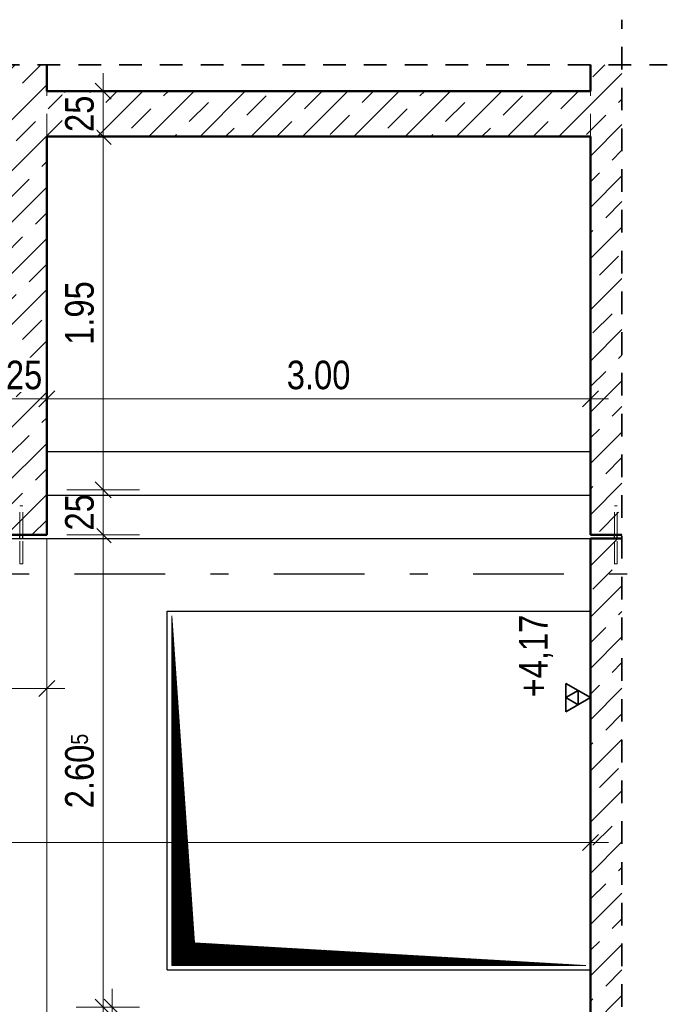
# Model space of a CAD drawing. Header units: millimetres. Extents: x -13 to 146, y -13 to 60.
# Tile 148 of 170: x 67.55 to 71.12, y 17.51 to 22.94. Entities that reach past the tile are written whole.
import ezdxf

# ---------------------------------------------------------------- set-up
doc = ezdxf.new("R2010")
doc.units = ezdxf.units.MM
doc.linetypes.add('DASHDOTX2', pattern=[2, 1, -0.5, 0, -0.5])
doc.linetypes.add('HIDDEN', pattern=[0.375, 0.25, -0.125])
for name, color, linetype, lineweight in [('Achsen', 7, 'Continuous', 20), ('Schraffuren', 7, 'Continuous', 20), ('Texte', 7, 'Continuous', 20)]:
    doc.layers.add(name, color=color, linetype=linetype, lineweight=lineweight)
doc.styles.add('Arial Narrow', font='ARIALN.TTF')
doc.linetypes.add('STRAKON_Linetype_13', pattern='A,30,[130,ltypeshp.shx,S=3.75,R=-30,X=0,Y=0],-3.75,[130,ltypeshp.shx,S=3.75,R=-30,X=0,Y=0]', length=33.75)
doc.dimstyles.new('Arch_Strakon_dimstyle', dxfattribs={"dimtxt": 11.25, "dimasz": 1, "dimexe": 1.25, "dimexo": 0.0625, "dimgap": 1, "dimtad": 0, "dimdec": 5, "dimzin": 12, "dimdsep": 46, "dimtxsty": 'Arial Narrow', "dimblk": 'Arrowhead_Tick', "dimsah": 1, "dimcen": 0, "dimse1": 1, "dimse2": 1, "dimclrd": 6, "dimclrt": 3, "dimazin": 0, "dimtfac": 1, "dimtdec": 4, "dimtmove": 0, "dimatfit": 3, "dimldrblk": 'NONE', "dimfxl": 1, "dimtvp": 1, "dimtolj": 1, "dimtzin": 0, "dimlwd": 13, "dimarcsym": 2})
pattern_1 = [(45, (0, 0), (-0.14142136, 0.14142136), [0.15, -0.1]), (45, (-0.07071, 0.07071), (-0.14142136, 0.14142136), [])]

# ---------------------------------------------------------------- blocks, each defined once
blk = doc.blocks.new('Arrowhead_Tick')
at = {"color": 0, "linetype": 'Continuous', "lineweight": -2}
for p, q in [((0, 20), (0, -10)), ((-1, 0), (0, 0)), ((10, 0), (0, 0))]:
    blk.add_line(p, q, dxfattribs=at)
at = {"color": 2, "linetype": 'Continuous', "lineweight": 35}
blk.add_line((4.42, 4.42), (-4.42, -4.42), dxfattribs=at)
blk = doc.blocks.new('*D304')
at = {"color": 6, "linetype": 'Continuous', "lineweight": 13}
blk.add_line((67.4571, 20.85), (67.6871, 20.85), dxfattribs=at)
at = {"layer": 'Defpoints', "color": 0}
for p in [(67.6971, 20.85), (67.4471, 20.3481), (67.6971, 20.0982)]:
    blk.add_point(p, dxfattribs=at)
at = {"color": 6, "lineweight": 13, "xscale": 0.01, "yscale": 0.01, "zscale": 0.01}
blk.add_blockref('Arrowhead_Tick', (67.6971, 20.85), dxfattribs=at)
at = {"color": 6, "lineweight": 13, "xscale": 0.01, "yscale": 0.01, "zscale": 0.01, "rotation": 180}
blk.add_blockref('Arrowhead_Tick', (67.4471, 20.85), dxfattribs=at)
at = {"color": 2, "lineweight": 35, "insert": (67.5721, 20.9804), "char_height": 0.1575, "attachment_point": 5, "style": 'Arial Narrow', "bg_fill": 3, "box_fill_scale": 1.1, "bg_fill_color": 256, "bg_fill_true_color": 13158600, "bg_fill_transparency": 0}
blk.add_mtext('\\A1;25', dxfattribs=at)
blk = doc.blocks.new('_None')
blk = doc.blocks.new('*D305')
at = {"color": 6, "linetype": 'Continuous', "lineweight": 13}
blk.add_line((67.7071, 20.85), (70.6871, 20.85), dxfattribs=at)
at = {"layer": 'Defpoints', "color": 0}
for p in [(70.6971, 22.2981), (70.6971, 20.85), (67.6971, 20.0982)]:
    blk.add_point(p, dxfattribs=at)
at = {"color": 6, "lineweight": 13, "xscale": 0.01, "yscale": 0.01, "zscale": 0.01}
blk.add_blockref('Arrowhead_Tick', (70.6971, 20.85), dxfattribs=at)
at = {"color": 6, "lineweight": 13, "xscale": 0.01, "yscale": 0.01, "zscale": 0.01, "rotation": 180}
blk.add_blockref('Arrowhead_Tick', (67.6971, 20.85), dxfattribs=at)
at = {"color": 2, "lineweight": 35, "insert": (69.1971, 20.9804), "char_height": 0.1575, "attachment_point": 5, "style": 'Arial Narrow', "bg_fill": 3, "box_fill_scale": 1.1, "bg_fill_color": 256, "bg_fill_true_color": 13158600, "bg_fill_transparency": 0}
blk.add_mtext('\\A1;3.00', dxfattribs=at)
blk = doc.blocks.new('*D309')
at = {"color": 6, "linetype": 'Continuous', "lineweight": 13}
blk.add_line((64.7471, 19.25), (67.6871, 19.25), dxfattribs=at)
at = {"layer": 'Defpoints', "color": 0}
for p in [(64.7371, 20.0781), (67.6971, 20.0981), (67.6971, 19.25)]:
    blk.add_point(p, dxfattribs=at)
at = {"color": 6, "lineweight": 13, "xscale": 0.01, "yscale": 0.01, "zscale": 0.01}
blk.add_blockref('Arrowhead_Tick', (67.6971, 19.25), dxfattribs=at)
at = {"color": 6, "lineweight": 13, "xscale": 0.01, "yscale": 0.01, "zscale": 0.01, "rotation": 180}
blk.add_blockref('Arrowhead_Tick', (64.7371, 19.25), dxfattribs=at)
at = {"color": 2, "lineweight": 35, "insert": (66.2171, 19.3804), "char_height": 0.1575, "attachment_point": 5, "style": 'Arial Narrow', "bg_fill": 3, "box_fill_scale": 1.1, "bg_fill_color": 256, "bg_fill_true_color": 13158600, "bg_fill_transparency": 0}
blk.add_mtext('\\A1;2.96', dxfattribs=at)
blk = doc.blocks.new('*D310')
at = {"color": 6, "linetype": 'Continuous', "lineweight": 13}
blk.add_line((64.7471, 18.4), (70.6871, 18.4), dxfattribs=at)
at = {"layer": 'Defpoints', "color": 0}
for p in [(64.7371, 20.0781), (70.6971, 18.4), (70.6971, 17.4915)]:
    blk.add_point(p, dxfattribs=at)
at = {"color": 6, "lineweight": 13, "xscale": 0.01, "yscale": 0.01, "zscale": 0.01}
blk.add_blockref('Arrowhead_Tick', (70.6971, 18.4), dxfattribs=at)
at = {"color": 6, "lineweight": 13, "xscale": 0.01, "yscale": 0.01, "zscale": 0.01, "rotation": 180}
blk.add_blockref('Arrowhead_Tick', (64.7371, 18.4), dxfattribs=at)
at = {"color": 2, "lineweight": 35, "insert": (67.1699, 18.4675), "char_height": 0.1575, "attachment_point": 5, "style": 'Arial Narrow', "bg_fill": 3, "box_fill_scale": 1.1, "bg_fill_color": 256, "bg_fill_true_color": 13158600, "bg_fill_transparency": 0}
blk.add_mtext('\\A1;5.96', dxfattribs=at)
blk = doc.blocks.new('*D311')
at = {"color": 6, "linetype": 'Continuous', "lineweight": 13}
for p, q in [((68.059, 17.4815), (68.059, 15.6567)), ((68.059, 13.4015), (68.059, 15.2163))]:
    blk.add_line(p, q, dxfattribs=at)
at = {"layer": 'Defpoints', "color": 0}
for p in [(68.059, 17.4915), (68.5621, 17.4915), (68.7871, 13.3915)]:
    blk.add_point(p, dxfattribs=at)
at = {"color": 6, "lineweight": 13, "xscale": 0.01, "yscale": 0.01, "zscale": 0.01}
for p, rotation in [((68.059, 17.4915), 90), ((68.059, 13.3915), 270)]:
    blk.add_blockref('Arrowhead_Tick', p, dxfattribs=dict(at, rotation=rotation))
at = {"color": 2, "lineweight": 35, "insert": (68.009, 15.4365), "char_height": 0.1575, "attachment_point": 5, "rotation": 90, "style": 'Arial Narrow', "bg_fill": 3, "box_fill_scale": 1.1, "bg_fill_color": 256, "bg_fill_true_color": 13158600, "bg_fill_transparency": 0}
blk.add_mtext('\\A1;4.10', dxfattribs=at)
blk = doc.blocks.new('*D312')
at = {"color": 6, "linetype": 'Continuous', "lineweight": 13}
blk.add_line((68.009, 17.5015), (68.009, 20.0881), dxfattribs=at)
at = {"layer": 'Defpoints', "color": 0}
for p in [(67.6971, 20.0981), (68.009, 20.0981), (68.5621, 17.4915)]:
    blk.add_point(p, dxfattribs=at)
at = {"color": 6, "lineweight": 13, "xscale": 0.01, "yscale": 0.01, "zscale": 0.01}
for p, rotation in [((68.009, 20.0981), 90), ((68.009, 17.4915), 270)]:
    blk.add_blockref('Arrowhead_Tick', p, dxfattribs=dict(at, rotation=rotation))
at = {"color": 2, "lineweight": 35, "insert": (67.8786, 18.7948), "char_height": 0.1575, "attachment_point": 5, "rotation": 90, "style": 'Arial Narrow', "bg_fill": 3, "box_fill_scale": 1.1, "bg_fill_color": 256, "bg_fill_true_color": 13158600, "bg_fill_transparency": 0}
blk.add_mtext('\\A1;2.60{\\A1;\\H.6x;\\S5;}', dxfattribs=at)
blk = doc.blocks.new('*D313')
at = {"color": 6, "linetype": 'Continuous', "lineweight": 13}
blk.add_line((68.009, 20.1081), (68.009, 20.3381), dxfattribs=at)
at = {"layer": 'Defpoints', "color": 0}
for p in [(67.4471, 20.3481), (68.009, 20.3481), (67.6971, 20.0981)]:
    blk.add_point(p, dxfattribs=at)
at = {"color": 6, "lineweight": 13, "xscale": 0.01, "yscale": 0.01, "zscale": 0.01}
for p, rotation in [((68.009, 20.3481), 90), ((68.009, 20.0981), 270)]:
    blk.add_blockref('Arrowhead_Tick', p, dxfattribs=dict(at, rotation=rotation))
at = {"color": 2, "lineweight": 35, "insert": (67.8786, 20.2231), "char_height": 0.1575, "attachment_point": 5, "rotation": 90, "style": 'Arial Narrow', "bg_fill": 3, "box_fill_scale": 1.1, "bg_fill_color": 256, "bg_fill_true_color": 13158600, "bg_fill_transparency": 0}
blk.add_mtext('\\A1;25', dxfattribs=at)
blk = doc.blocks.new('*D314')
at = {"color": 6, "linetype": 'Continuous', "lineweight": 13}
blk.add_line((68.009, 20.3581), (68.009, 22.2881), dxfattribs=at)
at = {"layer": 'Defpoints', "color": 0}
for p in [(67.6971, 22.2981), (68.009, 22.2981), (67.4471, 20.3481)]:
    blk.add_point(p, dxfattribs=at)
at = {"color": 6, "lineweight": 13, "xscale": 0.01, "yscale": 0.01, "zscale": 0.01}
for p, rotation in [((68.009, 22.2981), 90), ((68.009, 20.3481), 270)]:
    blk.add_blockref('Arrowhead_Tick', p, dxfattribs=dict(at, rotation=rotation))
at = {"color": 2, "lineweight": 35, "insert": (67.8786, 21.3231), "char_height": 0.1575, "attachment_point": 5, "rotation": 90, "style": 'Arial Narrow', "bg_fill": 3, "box_fill_scale": 1.1, "bg_fill_color": 256, "bg_fill_true_color": 13158600, "bg_fill_transparency": 0}
blk.add_mtext('\\A1;1.95', dxfattribs=at)
blk = doc.blocks.new('*D315')
at = {"color": 6, "linetype": 'Continuous', "lineweight": 13}
blk.add_line((68.009, 22.3081), (68.009, 22.5381), dxfattribs=at)
at = {"layer": 'Defpoints', "color": 0}
for p in [(67.6971, 22.5481), (68.009, 22.5481), (67.6971, 22.2981)]:
    blk.add_point(p, dxfattribs=at)
at = {"color": 6, "lineweight": 13, "xscale": 0.01, "yscale": 0.01, "zscale": 0.01}
for p, rotation in [((68.009, 22.5481), 90), ((68.009, 22.2981), 270)]:
    blk.add_blockref('Arrowhead_Tick', p, dxfattribs=dict(at, rotation=rotation))
at = {"color": 2, "lineweight": 35, "insert": (67.8786, 22.4231), "char_height": 0.1575, "attachment_point": 5, "rotation": 90, "style": 'Arial Narrow', "bg_fill": 3, "box_fill_scale": 1.1, "bg_fill_color": 256, "bg_fill_true_color": 13158600, "bg_fill_transparency": 0}
blk.add_mtext('\\A1;25', dxfattribs=at)

msp = doc.modelspace()

# ---------------------------------------------------------------- hatches: boundary and pattern name
at = {"layer": 'Schraffuren', "lineweight": 13}
h = msp.add_hatch(dxfattribs=at)
h.set_pattern_fill('bB', color=6, scale=0.01, angle=45, style=0, pattern_type=2)
h.set_pattern_definition(pattern_1)
h.paths.add_polyline_path([(67.4471, 20.098191), (67.6971, 20.098191), (67.697098, 22.692747), (67.4471, 22.692747)])
h = msp.add_hatch(dxfattribs=at)
h.set_pattern_fill('bB', color=6, scale=0.01, angle=45, style=0, pattern_type=2)
h.set_pattern_definition(pattern_1)
h.paths.add_polyline_path([(70.870819, 22.54809), (70.870819, 22.692747), (70.6971, 22.692747), (70.6971, 22.54809)])
h = msp.add_hatch(dxfattribs=at)
h.set_pattern_fill('bB', color=6, scale=0.01, angle=45, style=0, pattern_type=2)
h.set_pattern_definition(pattern_1)
h.paths.add_polyline_path([(67.6971, 22.29809), (70.6971, 22.29809), (70.6971, 22.54809), (67.6971, 22.54809)])
h = msp.add_hatch(dxfattribs=at)
h.set_pattern_fill('bB', color=6, scale=0.01, angle=45, style=0, pattern_type=2)
h.set_pattern_definition(pattern_1)
h.paths.add_polyline_path([(70.6971, 20.09809), (70.870819, 20.09809), (70.870819, 22.54809), (70.6971, 22.54809)])
h = msp.add_hatch(dxfattribs=at)
h.set_pattern_fill('bB', color=6, scale=0.01, angle=45, style=0, pattern_type=2)
h.set_pattern_definition(pattern_1)
h.paths.add_polyline_path([(70.870819, 17.291511), (70.870819, 20.07809), (70.6971, 20.07809), (70.6971, 17.291511)])
at = {"layer": 'Texte', "lineweight": 13}
h = msp.add_hatch(dxfattribs=at)
h.set_pattern_fill('Mau', color=6, scale=0.01, angle=45, style=0, pattern_type=2)
h.set_pattern_definition([(45, (0, 0), (-0.00367695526, 0.00367695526), [])])
h.paths.add_polyline_path([(70.672106, 17.721511), (68.512105, 17.846512), (68.387099, 19.651512), (68.387106, 17.721512)])

# ---------------------------------------------------------------- linework, layer by layer
at = {"color": 2, "linetype": 'HIDDEN', "lineweight": 35, "ltscale": 0.5}
for p, q in [((70.870819, 12.767435), (70.870819, 22.942747)), ((67.1971, 22.692747), (71.120819, 22.692747))]:
    msp.add_line(p, q, dxfattribs=at)
at = {"color": 4, "linetype": 'Continuous', "lineweight": 50}
msp.add_line((70.6971, 22.54809), (70.6971, 22.692747), dxfattribs=at)
at = {"color": 6, "linetype": 'HIDDEN', "lineweight": 13, "ltscale": 0.5}
for p, q in [((70.829106, 20.09809), (70.829106, 20.258093)), ((70.829106, 20.258093), (70.829715, 20.258093)), ((70.829715, 20.258093), (70.831449, 20.258093)), ((70.831449, 20.258093), (70.834044, 20.258093)), ((70.834044, 20.258093), (70.837106, 20.258093)), ((70.837106, 20.258093), (70.840167, 20.258093)), ((70.840167, 20.258093), (70.842762, 20.258093)), ((70.842762, 20.258093), (70.844497, 20.258093)), ((70.844497, 20.258093), (70.845106, 20.258093)), ((70.845106, 20.09809), (70.845106, 20.258093)), ((70.829106, 19.938093), (70.829106, 20.07809)), ((70.845106, 19.938093), (70.845106, 20.07809)), ((70.829106, 19.938093), (70.829715, 19.938093)), ((70.829715, 19.938093), (70.831449, 19.938093)), ((70.831449, 19.938093), (70.834044, 19.938093)), ((70.834044, 19.938093), (70.837106, 19.938093)), ((70.837106, 19.938093), (70.840167, 19.938093)), ((70.840167, 19.938093), (70.842762, 19.938093)), ((70.842762, 19.938093), (70.844497, 19.938093)), ((70.844497, 19.938093), (70.845106, 19.938093))]:
    msp.add_line(p, q, dxfattribs=at)
at = {"color": 6, "linetype": 'STRAKON_Linetype_13', "lineweight": 13, "ltscale": 0.01}
msp.add_line((67.697106, 13.386505), (67.697106, 20.07809), dxfattribs=at)
at = {"color": 3, "linetype": 'Continuous', "lineweight": 25}
msp.add_line((70.6971, 19.12125), (70.6971, 19.65045), dxfattribs=at)
at = {"color": 2, "linetype": 'Continuous', "lineweight": 35}
for p, q in [((70.6971, 19.2), (70.560705, 19.27875)), ((70.560705, 19.27875), (70.560705, 19.12125)), ((70.628902, 19.239375), (70.560705, 19.2)), ((70.560705, 19.12125), (70.6971, 19.2)), ((70.560705, 19.2), (70.628902, 19.160625)), ((70.628902, 19.160625), (70.628902, 19.239375))]:
    msp.add_line(p, q, dxfattribs=at)
at = {"color": 9, "linetype": 'Continuous', "lineweight": 0}
for centre in [(70.870819, 22.692747), (70.870819, 22.54809), (67.6971, 20.09809)]:
    msp.add_circle(centre, 0.00111, dxfattribs=at)
at = {"layer": 'Achsen', "color": 3, "linetype": 'Continuous', "lineweight": 25}
for p, q in [((70.829106, 20.07809), (70.829106, 20.09809)), ((70.845106, 20.07809), (70.845106, 20.09809))]:
    msp.add_line(p, q, dxfattribs=at)
at = {"layer": 'Achsen', "color": 3, "linetype": 'DASHDOTX2', "lineweight": 25, "ltscale": 0.5}
msp.add_line((63.449876, 19.88299), (70.936879, 19.88299), dxfattribs=at)
at = {"layer": 'Texte', "color": 6, "linetype": 'Continuous', "lineweight": 13}
for p, q in [((68.387106, 17.721512), (68.387099, 19.651512)), ((68.512105, 17.846512), (68.387099, 19.651512)), ((70.672106, 17.721511), (68.512105, 17.846512)), ((70.672106, 17.721511), (68.387106, 17.721512))]:
    msp.add_line(p, q, dxfattribs=at)

# ---------------------------------------------------------------- texts
at = {"color": 2, "lineweight": 35, "insert": (70.30335, 19.151175), "char_height": 0.1575, "attachment_point": 1, "rotation": 90, "line_spacing_factor": 0.9, "style": 'Arial Narrow'}
msp.add_mtext(' +4,17', dxfattribs=at)

# ---------------------------------------------------------------- next in the draw order: dimensions: what is measured, and where the dimension line sits
at = {"lineweight": 35}
dim = msp.add_linear_dim(base=(67.6971, 20.85), p1=(67.447106, 20.34809), p2=(67.6971, 20.098191), text='25', dimstyle='Arch_Strakon_dimstyle', override={"dimscale": 0.01, "dimtxt": 15.75, "dimasz": 1, "dimgap": 5, "dimtad": 1, "dimjust": 0, "dimtih": 0, "dimtoh": 0, "dimdec": 5, "dimdsep": 46, "dimtxsty": 'Arial Narrow', "dimclrd": 6, "dimclrt": 2, "dimtix": 1, "dimtofl": 255, "dimtmove": 0, "dimatfit": 2, "dimfxl": 0, "dimfxlon": 0, "dimtvp": 31.746032, "dimtfill": 1, "dimtfillclr": 7, "dimlwd": 13}, dxfattribs=at)
dim.commit()
dim.dimension.update_dxf_attribs({"geometry": '*D304', "text_midpoint": (67.572103, 20.85), "dimtype": 160})

# ---------------------------------------------------------------- next in the draw order: dimensions: what is measured, and where the dimension line sits
dim = msp.add_linear_dim(base=(70.6971, 20.85), p1=(67.6971, 20.098191), p2=(70.6971, 22.29809), text='3.00', dimstyle='Arch_Strakon_dimstyle', override={"dimscale": 0.01, "dimtxt": 15.75, "dimasz": 1, "dimgap": 5, "dimtad": 1, "dimjust": 0, "dimtih": 0, "dimtoh": 0, "dimdec": 5, "dimdsep": 46, "dimtxsty": 'Arial Narrow', "dimclrd": 6, "dimclrt": 2, "dimtix": 1, "dimtofl": 255, "dimtmove": 0, "dimatfit": 2, "dimfxl": 0, "dimfxlon": 0, "dimtvp": 31.746032, "dimtfill": 1, "dimtfillclr": 7, "dimlwd": 13}, dxfattribs=at)
dim.commit()
dim.dimension.update_dxf_attribs({"geometry": '*D305', "text_midpoint": (69.1971, 20.85), "dimtype": 160})

# ---------------------------------------------------------------- next in the draw order: linework, layer by layer
at = {"color": 6, "linetype": 'HIDDEN', "lineweight": 13, "ltscale": 0.5}
msp.add_line((70.6971, 22.29809), (70.6971, 22.54809), dxfattribs=at)

# ---------------------------------------------------------------- next in the draw order: dimensions: what is measured, and where the dimension line sits
at = {"lineweight": 35}
dim = msp.add_linear_dim(base=(67.6971, 19.25), p1=(64.737106, 20.07809), p2=(67.6971, 20.09809), text='2.96', dimstyle='Arch_Strakon_dimstyle', override={"dimscale": 0.01, "dimtxt": 15.75, "dimasz": 1, "dimgap": 5, "dimtad": 1, "dimjust": 0, "dimtih": 0, "dimtoh": 0, "dimdec": 5, "dimdsep": 46, "dimtxsty": 'Arial Narrow', "dimclrd": 6, "dimclrt": 2, "dimtix": 1, "dimtofl": 255, "dimtmove": 0, "dimatfit": 2, "dimfxl": 0, "dimfxlon": 0, "dimtvp": 31.746032, "dimtfill": 1, "dimtfillclr": 7, "dimlwd": 13}, dxfattribs=at)
dim.commit()
dim.dimension.update_dxf_attribs({"geometry": '*D309', "text_midpoint": (66.217103, 19.25), "dimtype": 160})

# ---------------------------------------------------------------- next in the draw order: dimensions: what is measured, and where the dimension line sits
dim = msp.add_linear_dim(base=(70.697106, 18.4), p1=(64.737106, 20.07809), p2=(70.697106, 17.491512), text='5.96', dimstyle='Arch_Strakon_dimstyle', override={"dimscale": 0.01, "dimtxt": 15.75, "dimasz": 1, "dimgap": 5, "dimtad": 0, "dimjust": 0, "dimtih": 0, "dimtoh": 0, "dimdec": 5, "dimdsep": 46, "dimtxsty": 'Arial Narrow', "dimclrd": 6, "dimclrt": 2, "dimtix": 0, "dimtofl": 255, "dimtmove": 2, "dimatfit": 2, "dimfxl": 0, "dimfxlon": 0, "dimtvp": 31.746032, "dimtfill": 1, "dimtfillclr": 7, "dimlwd": 13}, dxfattribs=at)
dim.commit()
dim.dimension.update_dxf_attribs({"geometry": '*D310', "text_midpoint": (67.169906, 18.467494), "dimtype": 160})

# ---------------------------------------------------------------- next in the draw order: linework, layer by layer
at = {"color": 4, "linetype": 'Continuous', "lineweight": 50}
for p, q in [((70.6971, 20.09809), (70.6971, 22.29809)), ((70.6971, 20.09809), (70.870819, 20.09809)), ((70.6971, 17.291511), (70.6971, 20.07809)), ((70.6971, 20.07809), (70.870819, 20.07809))]:
    msp.add_line(p, q, dxfattribs=at)
at = {"color": 6, "linetype": 'HIDDEN', "lineweight": 13, "ltscale": 0.5}
for p, q in [((67.549106, 19.938093), (67.549715, 19.938093)), ((67.549715, 19.938093), (67.551449, 19.938093)), ((67.551449, 19.938093), (67.554044, 19.938093)), ((67.554044, 19.938093), (67.557106, 19.938093)), ((67.557106, 19.938093), (67.560167, 19.938093)), ((67.560167, 19.938093), (67.562762, 19.938093)), ((67.562762, 19.938093), (67.564497, 19.938093)), ((67.564497, 19.938093), (67.565106, 19.938093))]:
    msp.add_line(p, q, dxfattribs=at)

# ---------------------------------------------------------------- next in the draw order: dimensions: what is measured, and where the dimension line sits
at = {"lineweight": 35}
dim = msp.add_linear_dim(base=(68.059048, 17.491512), p1=(68.7871, 13.391505), p2=(68.562106, 17.491512), angle=90, text='4.10', dimstyle='Arch_Strakon_dimstyle', override={"dimscale": 0.01, "dimtxt": 15.75, "dimasz": 1, "dimgap": 5, "dimtad": 0, "dimjust": 0, "dimtih": 0, "dimtoh": 0, "dimdec": 5, "dimdsep": 46, "dimtxsty": 'Arial Narrow', "dimclrd": 6, "dimclrt": 2, "dimtix": 0, "dimtofl": 255, "dimtmove": 2, "dimatfit": 2, "dimfxl": 0, "dimfxlon": 0, "dimtvp": 31.746032, "dimtfill": 1, "dimtfillclr": 7, "dimlwd": 13}, dxfattribs=at)
dim.commit()
dim.dimension.update_dxf_attribs({"geometry": '*D311', "text_midpoint": (68.009048, 15.436508), "dimtype": 160})

# ---------------------------------------------------------------- next in the draw order: dimensions: what is measured, and where the dimension line sits
dim = msp.add_linear_dim(base=(68.009048, 20.09809), p1=(68.562106, 17.491512), p2=(67.6971, 20.09809), angle=90, text='2.60{\\A1;\\H.6x;\\S5;}', dimstyle='Arch_Strakon_dimstyle', override={"dimscale": 0.01, "dimtxt": 15.75, "dimasz": 1, "dimgap": 5, "dimtad": 1, "dimjust": 0, "dimtih": 0, "dimtoh": 0, "dimdec": 5, "dimdsep": 46, "dimtxsty": 'Arial Narrow', "dimclrd": 6, "dimclrt": 2, "dimtix": 1, "dimtofl": 255, "dimtmove": 0, "dimatfit": 2, "dimfxl": 0, "dimfxlon": 0, "dimtvp": 31.746032, "dimtfill": 1, "dimtfillclr": 7, "dimlwd": 13}, dxfattribs=at)
dim.commit()
dim.dimension.update_dxf_attribs({"geometry": '*D312', "text_midpoint": (68.009048, 18.794801), "dimtype": 160})

# ---------------------------------------------------------------- next in the draw order: linework, layer by layer
at = {"layer": 'Achsen', "color": 3, "linetype": 'Continuous', "lineweight": 25}
for p, q in [((68.362098, 17.696512), (68.362098, 19.676512)), ((68.362098, 19.676512), (70.6971, 19.676512)), ((68.362106, 17.696512), (70.697106, 17.696512))]:
    msp.add_line(p, q, dxfattribs=at)

# ---------------------------------------------------------------- next in the draw order: dimensions: what is measured, and where the dimension line sits
at = {"lineweight": 35}
dim = msp.add_linear_dim(base=(68.009048, 20.34809), p1=(67.6971, 20.09809), p2=(67.447106, 20.34809), angle=90, text='25', dimstyle='Arch_Strakon_dimstyle', override={"dimscale": 0.01, "dimtxt": 15.75, "dimasz": 1, "dimgap": 5, "dimtad": 1, "dimjust": 0, "dimtih": 0, "dimtoh": 0, "dimdec": 5, "dimdsep": 46, "dimtxsty": 'Arial Narrow', "dimclrd": 6, "dimclrt": 2, "dimtix": 1, "dimtofl": 255, "dimtmove": 0, "dimatfit": 2, "dimfxl": 0, "dimfxlon": 0, "dimtvp": 31.746032, "dimtfill": 1, "dimtfillclr": 7, "dimlwd": 13}, dxfattribs=at)
dim.commit()
dim.dimension.update_dxf_attribs({"geometry": '*D313', "text_midpoint": (68.009048, 20.22309), "dimtype": 160})

# ---------------------------------------------------------------- next in the draw order: linework, layer by layer
at = {"color": 4, "linetype": 'Continuous', "lineweight": 50}
msp.add_line((67.4471, 20.098191), (67.6971, 20.098191), dxfattribs=at)
at = {"color": 6, "linetype": 'HIDDEN', "lineweight": 13, "ltscale": 0.5}
for p, q in [((67.549106, 19.938093), (67.549106, 20.07809)), ((67.565106, 19.938093), (67.565106, 20.07809))]:
    msp.add_line(p, q, dxfattribs=at)
at = {"layer": 'Achsen', "color": 3, "linetype": 'Continuous', "lineweight": 25}
for p, q in [((65.617106, 20.07809), (67.697098, 20.07809)), ((67.549106, 20.07809), (67.549106, 20.098191)), ((67.565106, 20.07809), (67.565106, 20.098191)), ((67.697098, 20.07809), (70.6971, 20.07809))]:
    msp.add_line(p, q, dxfattribs=at)

# ---------------------------------------------------------------- next in the draw order: dimensions: what is measured, and where the dimension line sits
at = {"lineweight": 35}
dim = msp.add_linear_dim(base=(68.009048, 22.29809), p1=(67.447106, 20.34809), p2=(67.6971, 22.29809), angle=90, text='1.95', dimstyle='Arch_Strakon_dimstyle', override={"dimscale": 0.01, "dimtxt": 15.75, "dimasz": 1, "dimgap": 5, "dimtad": 1, "dimjust": 0, "dimtih": 0, "dimtoh": 0, "dimdec": 5, "dimdsep": 46, "dimtxsty": 'Arial Narrow', "dimclrd": 6, "dimclrt": 2, "dimtix": 1, "dimtofl": 255, "dimtmove": 0, "dimatfit": 2, "dimfxl": 0, "dimfxlon": 0, "dimtvp": 31.746032, "dimtfill": 1, "dimtfillclr": 7, "dimlwd": 13}, dxfattribs=at)
dim.commit()
dim.dimension.update_dxf_attribs({"geometry": '*D314', "text_midpoint": (68.009048, 21.32309), "dimtype": 160})

# ---------------------------------------------------------------- next in the draw order: linework, layer by layer
at = {"color": 6, "linetype": 'HIDDEN', "lineweight": 13, "ltscale": 0.5}
for p, q in [((67.549106, 20.098191), (67.549106, 20.258093)), ((67.549106, 20.258093), (67.549715, 20.258093)), ((67.549715, 20.258093), (67.551449, 20.258093)), ((67.551449, 20.258093), (67.554044, 20.258093)), ((67.554044, 20.258093), (67.557106, 20.258093)), ((67.557106, 20.258093), (67.560167, 20.258093)), ((67.560167, 20.258093), (67.562762, 20.258093)), ((67.562762, 20.258093), (67.564497, 20.258093)), ((67.564497, 20.258093), (67.565106, 20.258093)), ((67.565106, 20.098191), (67.565106, 20.258093))]:
    msp.add_line(p, q, dxfattribs=at)
at = {"layer": 'Achsen', "color": 3, "linetype": 'Continuous', "lineweight": 25}
for p, q in [((67.697106, 20.558065), (70.697107, 20.558065)), ((67.697106, 20.318065), (70.697107, 20.318065))]:
    msp.add_line(p, q, dxfattribs=at)

# ---------------------------------------------------------------- next in the draw order: dimensions: what is measured, and where the dimension line sits
at = {"lineweight": 35}
dim = msp.add_linear_dim(base=(68.009048, 22.54809), p1=(67.6971, 22.29809), p2=(67.6971, 22.54809), angle=90, text='25', dimstyle='Arch_Strakon_dimstyle', override={"dimscale": 0.01, "dimtxt": 15.75, "dimasz": 1, "dimgap": 5, "dimtad": 1, "dimjust": 0, "dimtih": 0, "dimtoh": 0, "dimdec": 5, "dimdsep": 46, "dimtxsty": 'Arial Narrow', "dimclrd": 6, "dimclrt": 2, "dimtix": 1, "dimtofl": 255, "dimtmove": 0, "dimatfit": 2, "dimfxl": 0, "dimfxlon": 0, "dimtvp": 31.746032, "dimtfill": 1, "dimtfillclr": 7, "dimlwd": 13}, dxfattribs=at)
dim.commit()
dim.dimension.update_dxf_attribs({"geometry": '*D315', "text_midpoint": (68.009048, 22.42309), "dimtype": 160})

# ---------------------------------------------------------------- next in the draw order: linework, layer by layer
at = {"color": 4, "linetype": 'Continuous', "lineweight": 50}
for p, q in [((67.697098, 22.54809), (67.697098, 22.692747)), ((67.6971, 22.54809), (70.6971, 22.54809)), ((67.697098, 20.098191), (67.697098, 22.29809)), ((67.6971, 22.29809), (70.6971, 22.29809))]:
    msp.add_line(p, q, dxfattribs=at)
at = {"color": 6, "linetype": 'HIDDEN', "lineweight": 13, "ltscale": 0.5}
msp.add_line((67.697098, 22.29809), (67.697098, 22.54809), dxfattribs=at)

doc.saveas('drawing.dxf')
